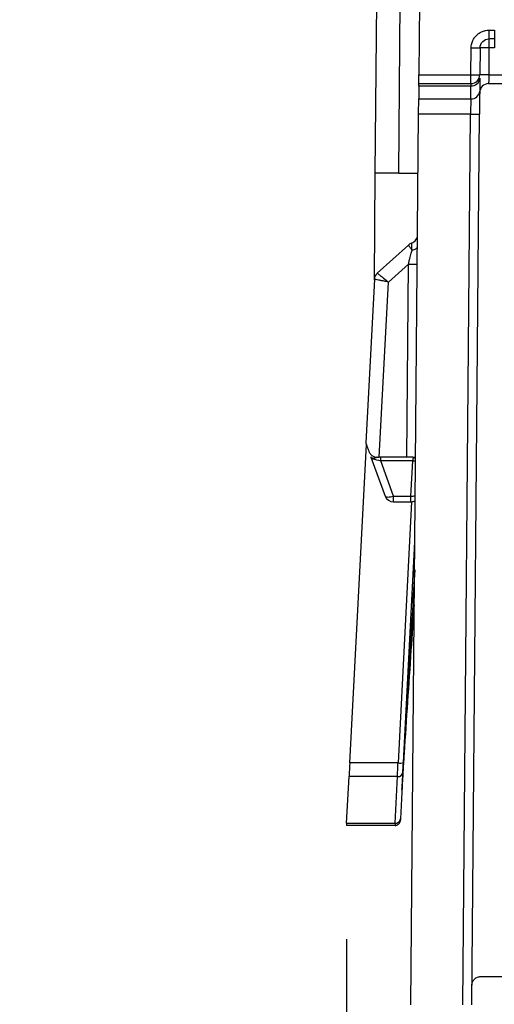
# Model space of a CAD drawing. Extents: x 897.4 to 914.4, y -8.5 to 2.5.
# Tile 11 of 15: x 907.832 to 908.354, y -3.911 to -2.827. Entities that reach past the tile are written whole.
import ezdxf

# ---------------------------------------------------------------- set-up
doc = ezdxf.new("R2010")
doc.units = 0
doc.header["$LTSCALE"] = 4
doc.header["$MEASUREMENT"] = 0
doc.layers.get('0').update_dxf_attribs({"linetype": 'CONTINUOUS'})
doc.layers.get('DEFPOINTS').update_dxf_attribs({"linetype": 'CONTINUOUS'})
doc.layers.add('DIMENSIONS', color=140, linetype='CONTINUOUS')
doc.styles.get("Standard").update_dxf_attribs({"font": 'romans.shx'})
doc.dimstyles.get("Standard").update_dxf_attribs({"dimtxt": 0.15, "dimasz": 0.18, "dimexe": 0.0625, "dimexo": 0.125, "dimgap": 0.0625, "dimtad": 0, "dimtih": 1, "dimtoh": 1, "dimzin": 0, "dimdsep": 46, "dimtxsty": 'Standard', "dimcen": 0, "dimadec": 0, "dimazin": 0, "dimtfac": 1, "dimtofl": 0, "dimtmove": 0, "dimatfit": 3, "dimfxl": 1, "dimtolj": 1, "dimtzin": 0, "dimarcsym": 0})

# ---------------------------------------------------------------- blocks, each defined once
blk = doc.blocks.new('*D17')
at = {"layer": 'DEFPOINTS', "color": 0, "transparency": 16777216}
for p in [(908.1915, -3.7142), (909.0254, -3.7142), (909.0254, -4.6485)]:
    blk.add_point(p, dxfattribs=at)
at = {"layer": 'DIMENSIONS', "color": 0, "lineweight": -2, "transparency": 16777216}
for p, q in [((908.1915, -3.8392), (908.1915, -4.711)), ((909.0254, -3.8392), (909.0254, -4.711)), ((908.0115, -4.6485), (907.8315, -4.6485)), ((909.2054, -4.6485), (909.3854, -4.6485))]:
    blk.add_line(p, q, dxfattribs=at)
at = {"layer": 'DIMENSIONS', "color": 0, "transparency": 16777216}
for points in [[(908.0115, -4.6185), (908.0115, -4.6785), (908.1915, -4.6485)], [(909.2054, -4.6185), (909.2054, -4.6785), (909.0254, -4.6485)]]:
    blk.add_solid(points, dxfattribs=at)
at = {"layer": 'DIMENSIONS', "color": 0, "transparency": 16777216, "char_height": 0.15, "attachment_point": 5}
for s, insert in [('\\A1;0.83', (908.6085, -4.511)), ('\\A1;[21.2]', (908.6085, -4.8253))]:
    blk.add_mtext(s, dxfattribs=dict(at, insert=insert))

msp = doc.modelspace()

# ---------------------------------------------------------------- linework, layer by layer
for p, q in [((908.2232, -2.9957), (908.2249, -2.8076)), ((908.2491, -2.9957), (908.2507, -2.8076)), ((908.2721, -2.8084), (908.2714, -2.8876)), ((908.3485, -2.8384), (908.3544, -2.8384)), ((908.3485, -2.8384), (908.3485, -2.848)), ((908.3544, -2.8384), (908.3544, -2.848)), ((908.3544, -2.848), (908.3485, -2.848)), ((908.3485, -2.848), (908.3485, -2.8578)), ((908.3544, -2.848), (908.3544, -2.8578)), ((908.3286, -2.8876), (908.3289, -2.8579)), ((908.3387, -2.8578), (908.3384, -2.8875)), ((908.3485, -2.8578), (908.3483, -2.8875)), ((908.3544, -2.8578), (908.3485, -2.8578)), ((908.2714, -2.8876), (908.3286, -2.8876)), ((908.3286, -2.8972), (908.3286, -2.8876)), ((908.3384, -2.8914), (908.3383, -2.9054)), ((908.3483, -2.8875), (908.457, -2.8875)), ((908.2713, -2.8999), (908.2712, -2.9139)), ((908.2713, -2.8972), (908.3286, -2.8972)), ((908.3286, -2.8999), (908.2713, -2.8999)), ((908.3284, -2.9139), (908.3286, -2.8999)), ((908.3481, -2.8972), (908.457, -2.8972)), ((908.271, -2.9308), (908.2712, -2.9139)), ((908.2712, -2.9139), (908.3284, -2.9139)), ((908.2625, -3.9117), (908.271, -2.9308)), ((908.3282, -2.9308), (908.271, -2.9308)), ((908.3197, -3.9117), (908.3282, -2.9308)), ((908.3295, -3.9117), (908.3381, -2.9308)), ((908.2222, -3.1135), (908.2232, -2.9957)), ((908.2491, -2.9957), (908.2232, -2.9957)), ((908.2491, -2.9957), (908.2705, -2.9957)), ((908.2598, -3.075), (908.2255, -3.1059)), ((908.2378, -3.1158), (908.2598, -3.0961)), ((908.2579, -3.3087), (908.2598, -3.0961)), ((908.2222, -3.1127), (908.2128, -3.2929)), ((908.2277, -3.3087), (908.2378, -3.1158)), ((908.1951, -3.6452), (908.2135, -3.2948)), ((908.2185, -3.3087), (908.2341, -3.3514)), ((908.2579, -3.3087), (908.2277, -3.3087)), ((908.2292, -3.3125), (908.2292, -3.3087)), ((908.2646, -3.3125), (908.2292, -3.3125)), ((908.2433, -3.3514), (908.2292, -3.3125)), ((908.2625, -3.3514), (908.2646, -3.3125)), ((908.2433, -3.3514), (908.2625, -3.3514)), ((908.2433, -3.3579), (908.2433, -3.3514)), ((908.2433, -3.3579), (908.2625, -3.3579)), ((908.2633, -3.3578), (908.2483, -3.6452)), ((908.2542, -3.6449), (908.2669, -3.4018)), ((908.2483, -3.6452), (908.1951, -3.6452)), ((908.1916, -3.7117), (908.1943, -3.6604)), ((908.2477, -3.6604), (908.1943, -3.6604)), ((908.245, -3.7117), (908.2477, -3.6604)), ((908.2536, -3.6555), (908.2509, -3.7068)), ((908.245, -3.7142), (908.1915, -3.7142)), ((908.1916, -3.7117), (908.245, -3.7117)), ((908.3395, -3.8805), (908.385, -3.8805))]:
    msp.add_line(p, q)
at = {"flags": 128}
for points in [[(908.2713, -2.8972), (908.2713, -2.8971), (908.2713, -2.8965), (908.2713, -2.8956), (908.2714, -2.8944), (908.2714, -2.893), (908.2714, -2.8913), (908.2714, -2.8895), (908.2714, -2.8876)], [(908.2713, -2.8999), (908.2713, -2.8984), (908.2713, -2.8975), (908.2713, -2.8972)], [(908.2632, -3.073), (908.2614, -3.0738), (908.2598, -3.075)], [(908.2637, -3.0806), (908.265, -3.0803), (908.2661, -3.0799), (908.2672, -3.0795), (908.2681, -3.079), (908.2688, -3.0784), (908.2693, -3.0778), (908.2697, -3.0771), (908.2698, -3.0765)], [(908.2646, -3.3125), (908.2662, -3.3126), (908.2677, -3.3125)], [(908.1951, -3.6452), (908.1949, -3.6489), (908.1947, -3.6524), (908.1946, -3.6556), (908.1944, -3.6583), (908.1943, -3.6604)], [(908.1916, -3.7117), (908.1916, -3.7131), (908.1915, -3.7139), (908.1915, -3.7142)], [(908.2461, -3.714), (908.2461, -3.7141), (908.245, -3.7142)]]:
    msp.add_lwpolyline(points, dxfattribs=at)
for centre, radius, start, end in [((908.3321, -2.7638), 0.0942, 268.0047, 273.995), ((908.3319, -2.7935), 0.0942, 268.0047, 273.995), ((908.3286, -2.8874), 0.00984, 270, 359.5), ((908.3292, -2.8906), 0.00924, 266.0779, 355.1372), ((908.3434, -3.1695), 0.2821, 89.0003, 90.9997), ((908.3291, -2.9047), 0.00924, 266.0779, 355.1372), ((908.3481, -2.9071), 0.00984, 90, 179.5), ((908.3331, -2.6487), 0.2821, 269.0003, 270.9997), ((908.2648, -2.7945), 0.3016, 269.0325, 270.9022), ((908.2321, -3.1132), 0.00984, 132.0009, 176.9989), ((908.2433, -3.348), 0.00984, 200, 270), ((908.2637, -3.331), 0.0204, 266.6968, 280.3799), ((908.2625, -3.3494), 0.00846, 270, 305.0063), ((908.2505, -3.6308), 0.0146, 261.3022, 284.6813), ((908.2481, -3.6549), 0.00553, 265.806, 353.1307), ((908.2454, -3.7062), 0.00553, 265.8071, 353.1299), ((908.245, -3.7083), 0.00591, 335.1426, 357)]:
    msp.add_arc(centre, radius, start, end)
for points, knots in [([(908.3289, -2.8579), (908.3289, -2.8571), (908.329, -2.8555), (908.3295, -2.8531), (908.3304, -2.8503), (908.332, -2.8472), (908.3346, -2.8441), (908.3377, -2.8415), (908.3412, -2.8397), (908.3448, -2.8386), (908.3473, -2.8385), (908.3485, -2.8384)], [0, 0, 0, 0, 0.0796463, 0.159327, 0.2402801, 0.3687091, 0.5001229, 0.6285361, 0.7599339, 0.8792451, 1, 1, 1, 1]), ([(908.3387, -2.8578), (908.3387, -2.8552), (908.3398, -2.8527), (908.3434, -2.8491), (908.346, -2.848), (908.3485, -2.848)], [0, 0, 0, 0, 0.5, 0.5, 1, 1, 1, 1]), ([(908.3485, -2.8578), (908.3484, -2.8578), (908.3481, -2.8578), (908.3475, -2.8578), (908.3464, -2.8578), (908.3442, -2.8577), (908.3417, -2.8577), (908.3393, -2.8577), (908.3389, -2.8578), (908.3387, -2.8578)], [0, 0, 0, 0, 0.028551, 0.057606, 0.117135, 0.241141, 0.500843, 0.6945, 1, 1, 1, 1]), ([(908.3483, -2.8875), (908.3483, -2.8881), (908.3482, -2.8894), (908.3482, -2.8911), (908.3482, -2.8927), (908.3482, -2.894), (908.3482, -2.8951), (908.3481, -2.8959), (908.3481, -2.8966), (908.3481, -2.897), (908.3481, -2.8972), (908.3481, -2.8972), (908.3481, -2.8972)], [0, 0, 0, 0, 0.12418, 0.242991, 0.356431, 0.464499, 0.567193, 0.664511, 0.756452, 0.843015, 0.924198, 1, 1, 1, 1]), ([(908.3383, -2.9054), (908.3383, -2.906), (908.3383, -2.9071), (908.3382, -2.909), (908.3382, -2.9111), (908.3382, -2.9135), (908.3382, -2.9174), (908.3381, -2.9231), (908.3381, -2.9282), (908.3381, -2.9308)], [0, 0, 0, 0, 0.10072, 0.200041, 0.299053, 0.398858, 0.500531, 0.74952, 1, 1, 1, 1]), ([(908.2632, -3.073), (908.2651, -3.0723), (908.2668, -3.071), (908.2692, -3.0678), (908.2699, -3.0658), (908.2699, -3.0637)], [0, 0, 0, 0, 0.5, 0.5, 1, 1, 1, 1]), ([(908.2637, -3.0806), (908.2633, -3.0801), (908.2626, -3.079), (908.2618, -3.0778), (908.261, -3.0767), (908.2605, -3.0759), (908.2601, -3.0754), (908.2599, -3.075), (908.2598, -3.075), (908.2598, -3.075)], [0, 0, 0, 0, 0.153952, 0.304145, 0.450613, 0.593392, 0.732521, 0.868042, 1, 1, 1, 1]), ([(908.2637, -3.0806), (908.2636, -3.08), (908.2635, -3.0786), (908.2634, -3.0767), (908.2634, -3.0748), (908.2633, -3.0733), (908.2632, -3.0731), (908.2632, -3.073)], [0, 0, 0, 0, 0.1370411, 0.3049455, 0.5039676, 0.7347028, 1, 1, 1, 1]), ([(908.2598, -3.0961), (908.2601, -3.0947), (908.2607, -3.0921), (908.2616, -3.0885), (908.2624, -3.0854), (908.2631, -3.0828), (908.2635, -3.0813), (908.2637, -3.0806)], [0, 0, 0, 0, 0.260866, 0.491259, 0.691208, 0.860761, 1, 1, 1, 1]), ([(908.2255, -3.1059), (908.2255, -3.1059), (908.2256, -3.1059), (908.226, -3.1063), (908.2268, -3.1069), (908.2278, -3.1077), (908.2295, -3.1091), (908.2328, -3.1117), (908.236, -3.1143), (908.2378, -3.1158)], [0, 0, 0, 0, 0.0952908, 0.1928414, 0.2927021, 0.3949196, 0.4995377, 0.7099264, 1, 1, 1, 1]), ([(908.2378, -3.1158), (908.237, -3.1156), (908.2353, -3.1153), (908.233, -3.1148), (908.2311, -3.1144), (908.2294, -3.1141), (908.228, -3.1138), (908.2262, -3.1134), (908.2242, -3.113), (908.2226, -3.1127), (908.2223, -3.1127), (908.2222, -3.1127)], [0, 0, 0, 0, 0.106177, 0.203379, 0.291604, 0.370853, 0.441124, 0.502421, 0.674731, 0.840519, 1, 1, 1, 1]), ([(908.2128, -3.2929), (908.2128, -3.2929), (908.2128, -3.293), (908.213, -3.2935), (908.2133, -3.2942), (908.2136, -3.2952), (908.2141, -3.2966), (908.2147, -3.2982), (908.2154, -3.3), (908.2159, -3.3014), (908.2162, -3.3022)], [0, 0, 0, 0, 0.090293, 0.185589, 0.289138, 0.403488, 0.530538, 0.671676, 0.827914, 1, 1, 1, 1]), ([(908.2162, -3.3022), (908.2164, -3.3028), (908.2169, -3.3039), (908.2181, -3.3055), (908.2198, -3.307), (908.2222, -3.3084), (908.2244, -3.3086), (908.2254, -3.3087)], [0, 0, 0, 0, 0.160675, 0.32584, 0.499916, 0.758489, 1, 1, 1, 1]), ([(908.2185, -3.3087), (908.2186, -3.3088), (908.2188, -3.309), (908.2193, -3.3093), (908.2195, -3.3094), (908.22, -3.3096), (908.2202, -3.3098), (908.2206, -3.3099)], [0, 0, 0, 0, 0.5, 0.5, 0.75, 0.75, 1, 1, 1, 1]), ([(908.2207, -3.3103), (908.2204, -3.3101), (908.2198, -3.3099), (908.2191, -3.3093), (908.2187, -3.3089), (908.2186, -3.3087), (908.2185, -3.3087)], [0, 0, 0, 0, 0.322815, 0.486585, 0.793086, 1, 1, 1, 1]), ([(908.2224, -3.3097), (908.2221, -3.3098), (908.2216, -3.3099), (908.2211, -3.3099), (908.2208, -3.3099), (908.2207, -3.3099), (908.2206, -3.3099), (908.2206, -3.3099), (908.2206, -3.3099)], [0, 0, 0, 0, 0.500088, 0.750279, 0.875219, 0.937643, 0.968844, 1, 1, 1, 1]), ([(908.2254, -3.3087), (908.2254, -3.3087), (908.2253, -3.3087), (908.2252, -3.3087), (908.225, -3.3087), (908.2247, -3.3088), (908.2241, -3.309), (908.2233, -3.3094), (908.2227, -3.3096), (908.2224, -3.3097)], [0, 0, 0, 0, 0.030876, 0.062087, 0.12455, 0.249615, 0.49957, 0.740302, 1, 1, 1, 1]), ([(908.2677, -3.313), (908.2677, -3.3115), (908.2676, -3.3103), (908.2662, -3.3088), (908.265, -3.3087), (908.2634, -3.3087)], [0, 0, 0, 0, 0.5, 0.5, 1, 1, 1, 1]), ([(908.2341, -3.3514), (908.2343, -3.3521), (908.2355, -3.3525), (908.2388, -3.3525), (908.2411, -3.3521), (908.2433, -3.3514)], [0, 0, 0, 0, 0.5, 0.5, 1, 1, 1, 1]), ([(908.2625, -3.3579), (908.2625, -3.3579), (908.2625, -3.3572), (908.2625, -3.3549), (908.2625, -3.3533), (908.2625, -3.3514)], [0, 0, 0, 0, 0.5, 0.5, 1, 1, 1, 1]), ([(908.2625, -3.3577), (908.2632, -3.3577), (908.2648, -3.3576), (908.2665, -3.357), (908.2672, -3.3563), (908.2673, -3.3562)], [0, 0, 0, 0, 0.440505, 0.910538, 1, 1, 1, 1]), ([(908.2667, -3.4327), (908.265, -3.4622), (908.2611, -3.5292), (908.2566, -3.6061), (908.2537, -3.6561), (908.2529, -3.6693), (908.2527, -3.6731), (908.2527, -3.6742), (908.2526, -3.6746)], [0, 0, 0, 0, 0.364912, 0.831811, 0.953213, 0.985915, 0.995276, 1, 1, 1, 1]), ([(908.2526, -3.6747), (908.2526, -3.6746), (908.2527, -3.6736), (908.253, -3.6697), (908.2538, -3.6566), (908.2572, -3.6063), (908.2615, -3.5424), (908.2652, -3.4879), (908.2663, -3.4712)], [0, 0, 0, 0, 0.002495, 0.017523, 0.056123, 0.19775, 0.754944, 1, 1, 1, 1]), ([(908.2477, -3.6604), (908.2477, -3.66), (908.2478, -3.6591), (908.2478, -3.6572), (908.2479, -3.655), (908.248, -3.6522), (908.2482, -3.6489), (908.2482, -3.6465), (908.2483, -3.6452)], [0, 0, 0, 0, 0.1325959, 0.2788267, 0.4386882, 0.6121751, 0.7992814, 1, 1, 1, 1]), ([(908.2509, -3.7068), (908.2509, -3.7072), (908.2509, -3.7079), (908.2509, -3.7085), (908.2509, -3.7085), (908.2508, -3.7086)], [0, 0, 0, 0, 0.334998, 0.665077, 1, 1, 1, 1]), ([(908.245, -3.7141), (908.2455, -3.7141), (908.2466, -3.714), (908.2481, -3.7133), (908.2495, -3.7122), (908.2501, -3.7112), (908.2503, -3.7107)], [0, 0, 0, 0, 0.2356694, 0.4873076, 0.7457218, 1, 1, 1, 1]), ([(908.3297, -3.8903), (908.3297, -3.8896), (908.3298, -3.8883), (908.3304, -3.8865), (908.3313, -3.8848), (908.3326, -3.8833), (908.3341, -3.882), (908.3358, -3.8812), (908.3377, -3.8806), (908.3389, -3.8805), (908.3395, -3.8805)], [0, 0, 0, 0, 0.126975, 0.249362, 0.372154, 0.500299, 0.628658, 0.760008, 0.879281, 1, 1, 1, 1])]:
    msp.add_open_spline(points, degree=3, knots=knots)
for points in [[(908.3286, -2.8972), (908.3286, -2.8972), (908.3286, -2.8982), (908.3286, -2.8999)], [(908.3284, -2.9139), (908.3284, -2.9173), (908.3283, -2.9239), (908.3282, -2.9308)], [(908.2206, -3.3099), (908.2207, -3.31), (908.2207, -3.3102), (908.2207, -3.3103)], [(908.2207, -3.3103), (908.2228, -3.3111), (908.2259, -3.312), (908.2292, -3.3125)], [(908.2254, -3.3087), (908.2262, -3.3087), (908.227, -3.3087), (908.2277, -3.3087)], [(908.2634, -3.3087), (908.2618, -3.3087), (908.2599, -3.3087), (908.2579, -3.3087)], [(908.265, -3.3087), (908.265, -3.3087), (908.2648, -3.3102), (908.2646, -3.3125)], [(908.2536, -3.6555), (908.2537, -3.6534), (908.254, -3.6494), (908.2542, -3.6449)], [(908.245, -3.7117), (908.245, -3.7133), (908.245, -3.7142), (908.245, -3.7142)]]:
    msp.add_open_spline(points, degree=3)

# ---------------------------------------------------------------- dimensions: what is measured, and where the dimension line sits
at = {"layer": 'DIMENSIONS'}
dim = msp.add_linear_dim(base=(909.0254, -4.6485), p1=(908.1915, -3.7142), p2=(909.0254, -3.7142), dimstyle='Standard', override={"dimpost": '\\X'}, dxfattribs=at)
dim.commit()
dim.dimension.update_dxf_attribs({"geometry": '*D17', "text_midpoint": (908.6085, -4.6485)})

doc.saveas('drawing.dxf')
